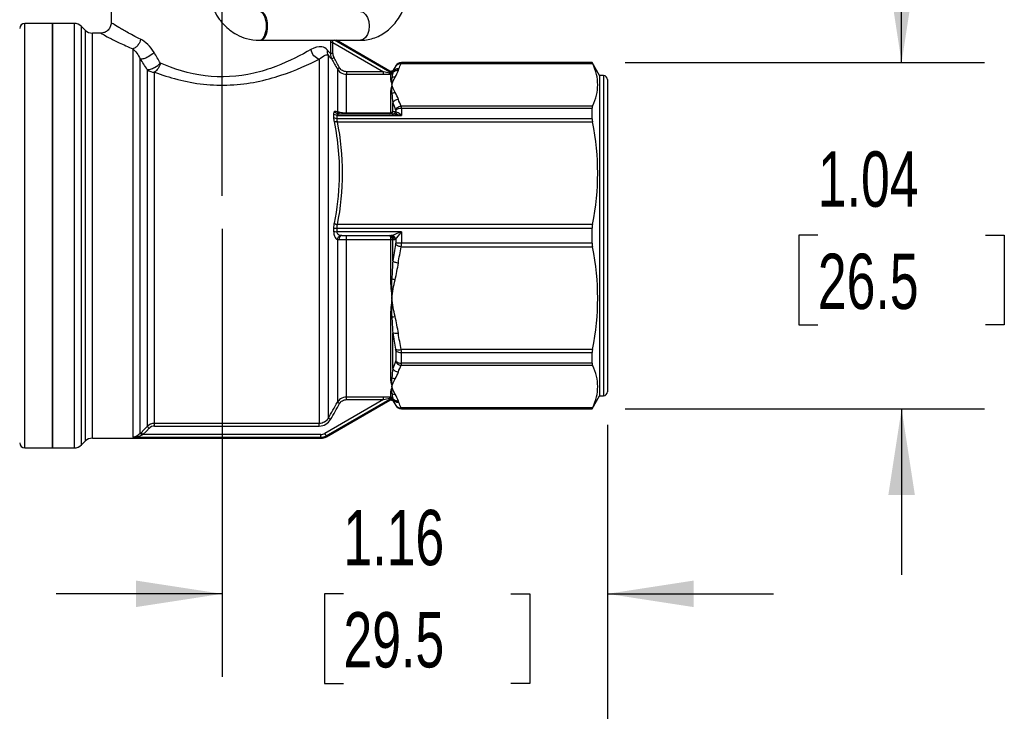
# Model space of a CAD drawing. Header units: inches. Extents: x 0.5 to 21.5, y 0.5 to 16.5.
# Tile 3 of 18: x 5.2 to 8.2, y 4.1 to 6.1. Entities that reach past the tile are written whole.
import ezdxf

# ---------------------------------------------------------------- set-up
doc = ezdxf.new("R2010")
doc.units = ezdxf.units.IN
doc.header["$LTSCALE"] = 2
doc.header["$MEASUREMENT"] = 0
doc.linetypes.add('SLD-Center', pattern=[0.75, 0.6, -0.05, 0.05, -0.05])
doc.linetypes.add('SLD-Solid', pattern=[0])
doc.layers.add('CENTER', color=40, linetype='SLD-Center')
doc.layers.add('DIMENSIONS', color=140, linetype='SLD-Solid', lineweight=25)
doc.styles.add('SLDTEXTSTYLE0', font='TXT', dxfattribs={"width": 0.7})
doc.dimstyles.new('SLDDIMSTYLE0', dxfattribs={"dimtxt": 0.169922, "dimasz": 0.26, "dimexe": 0, "dimexo": 0.0625, "dimgap": 0.04248, "dimtad": 0, "dimtih": 1, "dimtoh": 1, "dimrnd": 1e-09, "dimzin": 12, "dimdsep": 46, "dimtxsty": 'SLDTEXTSTYLE0', "dimsah": 1, "dimcen": 0.09, "dimadec": 0, "dimazin": 3, "dimtfac": 1, "dimtmove": 0, "dimatfit": 0, "dimfxl": 0, "dimfrac": 2, "dimtolj": 1, "dimtzin": 12, "dimarcsym": 0})
doc.dimstyles.new('SLDDIMSTYLE1', dxfattribs={"dimtxt": 0.169922, "dimasz": 0.26, "dimexe": 0, "dimexo": 0.0625, "dimgap": 0.04248, "dimtad": 0, "dimtih": 1, "dimtoh": 1, "dimrnd": 1e-09, "dimzin": 12, "dimdsep": 46, "dimtxsty": 'SLDTEXTSTYLE0', "dimsah": 1, "dimcen": 0.09, "dimadec": 0, "dimazin": 3, "dimtfac": 1, "dimtofl": 0, "dimtmove": 0, "dimatfit": 3, "dimfxl": 0, "dimfrac": 2, "dimtolj": 1, "dimtzin": 12, "dimarcsym": 0})

# ---------------------------------------------------------------- blocks, each defined once
blk = doc.blocks.new('_D')
at = {"layer": 'DIMENSIONS'}
for p, q in [((7.9007, 6.0187), (7.9007, 6.5187)), ((7.0678, 6.0187), (8.1507, 6.0187)), ((7.6483, 5.4981), (7.5912, 5.4981)), ((7.5912, 5.4981), (7.5912, 5.228)), ((8.1532, 5.4981), (8.2103, 5.4981)), ((8.2103, 5.4981), (8.2103, 5.228)), ((7.5912, 5.228), (7.6483, 5.228)), ((8.2103, 5.228), (8.1532, 5.228)), ((7.0678, 4.9754), (8.1507, 4.9754)), ((7.9007, 4.9754), (7.9007, 4.4754))]:
    blk.add_line(p, q, dxfattribs=at)
for points in [[(7.9007, 6.0187), (7.9407, 6.2787), (7.8607, 6.2787)], [(7.9007, 4.9754), (7.8607, 4.7154), (7.9407, 4.7154)]]:
    blk.add_solid(points, dxfattribs=at)
at = {"layer": 'DIMENSIONS', "char_height": 0.16667, "attachment_point": 1, "style": 'SLDTEXTSTYLE0'}
for s, insert in [('1.04', (7.6483, 5.7509)), ('26.5', (7.6483, 5.4428))]:
    blk.add_mtext(s, dxfattribs=dict(at, insert=insert))
blk = doc.blocks.new('_D_1')
at = {"layer": 'DIMENSIONS'}
for p, q in [((5.8527, 5.5173), (5.8527, 4.1678)), ((7.0141, 4.9266), (7.0141, 4.1678)), ((5.8527, 4.4178), (5.3527, 4.4178)), ((6.2184, 4.4178), (6.1613, 4.4178)), ((6.1613, 4.4178), (6.1613, 4.1477)), ((6.7233, 4.4178), (6.7804, 4.4178)), ((6.7804, 4.4178), (6.7804, 4.1477)), ((7.0141, 4.4178), (7.5141, 4.4178)), ((6.1613, 4.1477), (6.2184, 4.1477)), ((6.7804, 4.1477), (6.7233, 4.1477))]:
    blk.add_line(p, q, dxfattribs=at)
for points in [[(5.8527, 4.4178), (5.5927, 4.4578), (5.5927, 4.3778)], [(7.0141, 4.4178), (7.2741, 4.3778), (7.2741, 4.4578)]]:
    blk.add_solid(points, dxfattribs=at)
at = {"layer": 'DIMENSIONS', "char_height": 0.16667, "attachment_point": 1, "style": 'SLDTEXTSTYLE0'}
for s, insert in [('1.16', (6.2184, 4.6707)), ('29.5', (6.2184, 4.3626))]:
    blk.add_mtext(s, dxfattribs=dict(at, insert=insert))
blk = doc.blocks.new('_D_2')
at = {"layer": 'DIMENSIONS'}
for p, q in [((4.6913, 4.9266), (4.6913, 3.1264)), ((7.0141, 4.9266), (7.0141, 3.1264)), ((4.6913, 3.3764), (5.3515, 3.3764)), ((5.5818, 3.3764), (5.5248, 3.3764)), ((5.5248, 3.3764), (5.5248, 3.1063)), ((6.0868, 3.3764), (6.1438, 3.3764)), ((6.1438, 3.3764), (6.1438, 3.1063)), ((7.0141, 3.3764), (6.317, 3.3764)), ((5.5248, 3.1063), (5.5818, 3.1063)), ((6.1438, 3.1063), (6.0868, 3.1063))]:
    blk.add_line(p, q, dxfattribs=at)
for points in [[(4.6913, 3.3764), (4.9513, 3.3364), (4.9513, 3.4164)], [(7.0141, 3.3764), (6.7541, 3.4164), (6.7541, 3.3364)]]:
    blk.add_solid(points, dxfattribs=at)
at = {"layer": 'DIMENSIONS', "char_height": 0.16667, "attachment_point": 1, "style": 'SLDTEXTSTYLE0'}
for s, insert in [('2.32', (5.5818, 3.6293)), ('59.0', (5.5818, 3.3212))]:
    blk.add_mtext(s, dxfattribs=dict(at, insert=insert))
blk = doc.blocks.new('_D_3')
at = {"layer": 'DIMENSIONS'}
for p, q in [((5.4629, 7.3238), (3.4538, 7.3238)), ((3.7038, 7.3238), (3.7038, 6.4797)), ((3.4513, 6.1716), (3.3942, 6.1716)), ((3.3942, 6.1716), (3.3942, 5.9015)), ((3.9562, 6.1716), (4.0133, 6.1716)), ((4.0133, 6.1716), (4.0133, 5.9015)), ((3.3942, 5.9015), (3.4513, 5.9015)), ((4.0133, 5.9015), (3.9562, 5.9015)), ((3.7038, 4.8573), (3.7038, 5.8635)), ((4.6313, 4.8573), (3.4538, 4.8573)), ((5.1582, 4.8573), (4.7513, 4.8573))]:
    blk.add_line(p, q, dxfattribs=at)
for points in [[(3.7038, 7.3238), (3.6638, 7.0638), (3.7438, 7.0638)], [(3.7038, 4.8573), (3.7438, 5.1173), (3.6638, 5.1173)]]:
    blk.add_solid(points, dxfattribs=at)
at = {"layer": 'DIMENSIONS', "char_height": 0.16667, "attachment_point": 1, "style": 'SLDTEXTSTYLE0'}
for s, insert in [('2.47', (3.4513, 6.4244)), ('62.7', (3.4513, 6.1163))]:
    blk.add_mtext(s, dxfattribs=dict(at, insert=insert))

msp = doc.modelspace()

# ---------------------------------------------------------------- linework, layer by layer
for p, q in [((5.518, 6.5443), (5.518, 6.1388)), ((5.3409, 6.1368), (5.2582, 6.1368)), ((5.2582, 4.8573), (5.2582, 6.1368)), ((5.4066, 6.1368), (5.3409, 6.1368)), ((5.3409, 6.1368), (5.3409, 4.8573)), ((5.3409, 6.0881), (5.3409, 6.1368)), ((5.4066, 6.1368), (5.4066, 4.8573)), ((5.4399, 6.1165), (5.4288, 6.1276)), ((5.4288, 4.8665), (5.4288, 6.1276)), ((5.4399, 6.1165), (5.4399, 4.8776)), ((5.3409, 4.8573), (5.3409, 6.0881)), ((5.4866, 6.1073), (5.4622, 6.1073)), ((5.4622, 4.8868), (5.4622, 6.1073)), ((5.9648, 6.0857), (5.9677, 6.0857)), ((5.9677, 6.0857), (6.2693, 6.0857)), ((6.3578, 5.9894), (6.191, 6.0857)), ((6.3577, 5.9931), (6.1973, 6.0857)), ((5.5837, 6.0597), (5.5837, 4.89)), ((6.1788, 6.0792), (6.1788, 6.0455)), ((6.1865, 6.0455), (6.1865, 6.0792)), ((6.1865, 6.0792), (6.3392, 5.9911)), ((5.606, 4.9009), (5.606, 6.0294)), ((6.1455, 6.0286), (6.1455, 4.9312)), ((6.1728, 4.9472), (6.1728, 6.0407)), ((5.6269, 5.9976), (5.6269, 4.922)), ((6.2001, 5.9992), (6.2001, 5.8707)), ((6.3759, 6.0089), (6.3682, 5.9956)), ((6.3759, 6.0089), (6.3759, 6.0084)), ((6.3925, 6.0158), (6.9688, 6.0158)), ((6.9678, 6.0187), (6.3929, 6.0187)), ((6.3929, 6.0182), (6.3929, 6.0187)), ((6.9678, 6.0182), (6.3929, 6.0182)), ((6.9905, 5.9793), (6.9678, 6.0187)), ((6.9678, 6.0182), (6.9678, 6.0187)), ((5.6492, 4.9312), (5.6492, 5.9897)), ((6.3392, 5.9911), (6.2274, 5.9911)), ((6.2274, 5.8662), (6.2274, 5.9834)), ((6.2274, 5.9834), (6.3392, 5.9834)), ((6.36, 5.984), (6.36, 5.9718)), ((6.3668, 5.9872), (6.3668, 5.9879)), ((7.0023, 5.9793), (6.9905, 5.9793)), ((6.9905, 5.9793), (6.9905, 5.0148)), ((7.0023, 5.9793), (7.0023, 5.0148)), ((7.0141, 5.9675), (7.0141, 5.0266)), ((6.36, 5.9244), (6.36, 5.8676)), ((6.3668, 5.8706), (6.3668, 5.8975)), ((6.9688, 5.8876), (6.3925, 5.8876)), ((6.3929, 5.8817), (6.3929, 5.8596)), ((6.3929, 5.8817), (6.9678, 5.8817)), ((6.9678, 5.8494), (6.9678, 5.8817)), ((6.1887, 5.8637), (6.1887, 5.8534)), ((6.1989, 5.8494), (6.1989, 5.8596)), ((6.1989, 5.8596), (6.3929, 5.8596)), ((6.9678, 5.8494), (6.1989, 5.8494)), ((6.3732, 5.8632), (6.2029, 5.8632)), ((6.3595, 5.8662), (6.2274, 5.8662)), ((6.3759, 5.8745), (6.3759, 5.8707)), ((6.2003, 5.8402), (6.9688, 5.8402)), ((6.1887, 5.5202), (6.1887, 5.5093)), ((6.9688, 5.5306), (6.2003, 5.5306)), ((6.1989, 5.5091), (6.1989, 5.5199)), ((6.1989, 5.5199), (6.9678, 5.5199)), ((6.3929, 5.5091), (6.1989, 5.5091)), ((6.2133, 5.4971), (6.3611, 5.4971)), ((6.3929, 5.5091), (6.3929, 5.4742)), ((6.9678, 5.4742), (6.9678, 5.5199)), ((6.2001, 5.4857), (6.2001, 4.9949)), ((6.2274, 5.0108), (6.2274, 5.4855)), ((6.2274, 5.4855), (6.36, 5.4855)), ((6.36, 5.4855), (6.36, 5.3674)), ((6.3668, 5.4854), (6.3668, 5.4855)), ((6.3668, 5.4209), (6.3668, 5.4854)), ((6.3668, 5.4854), (6.3713, 5.4854)), ((6.3759, 5.4867), (6.3759, 5.4746)), ((6.3925, 5.4635), (6.9688, 5.4635)), ((6.9678, 5.4742), (6.3929, 5.4742)), ((6.36, 5.2531), (6.36, 5.0697)), ((6.3668, 5.0966), (6.3668, 5.2043)), ((6.3759, 5.1514), (6.3759, 5.1196)), ((6.9688, 5.1539), (6.3925, 5.1539)), ((6.3929, 5.1447), (6.9678, 5.1447)), ((6.3929, 5.1124), (6.3929, 5.1447)), ((6.9678, 5.1124), (6.9678, 5.1447)), ((6.3925, 5.1065), (6.9688, 5.1065)), ((6.9678, 5.1124), (6.3929, 5.1124)), ((6.36, 5.0223), (6.36, 5.0101)), ((6.3392, 5.003), (6.1623, 4.9009)), ((6.1662, 4.8942), (6.3578, 5.0047)), ((6.1671, 4.891), (6.3577, 5.001)), ((6.3392, 5.0108), (6.2274, 5.0108)), ((6.2274, 5.003), (6.3392, 5.003)), ((6.3668, 5.0062), (6.3668, 5.0069)), ((6.3682, 4.9985), (6.3759, 4.9852)), ((6.3684, 4.9981), (6.3685, 5.0018)), ((6.9678, 4.9754), (6.9905, 5.0148)), ((6.9905, 5.0148), (7.0023, 5.0148)), ((6.3759, 4.9857), (6.3759, 4.9852)), ((6.9688, 4.9783), (6.3925, 4.9783)), ((6.3929, 4.9759), (6.9678, 4.9759)), ((6.3929, 4.9754), (6.3929, 4.9759)), ((6.3929, 4.9754), (6.9678, 4.9754)), ((6.9678, 4.9754), (6.9678, 4.9759)), ((6.1455, 4.9312), (5.6492, 4.9312)), ((6.1505, 4.8978), (5.614, 4.8978)), ((5.6492, 4.9234), (6.1455, 4.9234)), ((5.4288, 4.8665), (5.4399, 4.8776)), ((5.4622, 4.8868), (6.1514, 4.8868)), ((5.5837, 4.89), (6.1505, 4.89)), ((5.2582, 4.8573), (5.3409, 4.8573)), ((5.3409, 4.8573), (5.4066, 4.8573))]:
    msp.add_line(p, q)
at = {"flags": 128}
for points in [[(6.2693, 6.1723), (6.2775, 6.1702), (6.2849, 6.164), (6.2908, 6.1544), (6.2946, 6.1424), (6.2959, 6.129)], [(6.2959, 6.129), (6.2946, 6.1156), (6.2908, 6.1035), (6.2849, 6.0939), (6.2775, 6.0878), (6.2693, 6.0857), (6.2693, 6.0857)], [(5.6269, 4.922), (5.6166, 4.9115), (5.6084, 4.9033)], [(5.614, 4.8978), (5.6244, 4.9082), (5.6325, 4.9165)]]:
    msp.add_lwpolyline(points, dxfattribs=at)
for centre, radius, start, end in [((5.2582, 6.1211), 0.0157, 90, 180), ((5.4066, 6.1053), 0.0315, 45, 90), ((5.4622, 6.1388), 0.0315, 225, 270), ((5.6489, 6.0238), 0.0342, 230.0796, 270.5828), ((6.3929, 5.999), 0.0197, 90, 150), ((6.36, 5.9919), 0.00789, 269.8871, 329.5897), ((7.0023, 5.9675), 0.0118, 0, 90), ((6.0462, -4.6402), 10.512, 89.16119, 89.20133), ((6.5186, -4.028), 9.8997, 90.82596, 90.87858), ((7.0023, 5.0266), 0.0118, 270, 360), ((-54.7201, 39.7767), 70.1502, 330.231332, 330.276233), ((-53.4075, 39.0214), 68.6436, 330.234582, 330.280475), ((6.36, 5.0022), 0.00789, 30.4103, 90.1129), ((6.3929, 4.9951), 0.0197, 210, 270), ((5.853, 4.6607), 0.3445, 135.227, 135.801), ((5.2582, 4.873), 0.0157, 180, 270), ((5.4622, 4.8553), 0.0315, 90, 135), ((5.4066, 4.8888), 0.0315, 270, 315)]:
    msp.add_arc(centre, radius, start, end)
for centre, major_axis, ratio, start_param, end_param in [((5.9648, 6.129), (0, 0.0433), 0.501093, 3.141593, 6.283185), ((5.9677, 6.129), (0, 0.0433), 0.508666, 3.141593, 6.283185), ((6.4626, 4.492), (-1.0509, 1.7939), 0.034294, 5.688017, 5.721433), ((6.204, 6.0428), (-0.007, 0.0198), 0.810681, 1.160595, 1.79201), ((6.3732, 6.0036), (0.00268, 0.00481), 0.028956, 5.676911, 6.231392), ((10.4078, 6.4996), (4.0477, 0.5711), 0.164227, 3.051322, 3.056248), ((6.3628, 5.982), (0.0057, 0.0104), 0.069487, 5.351254, 5.7438), ((6.3628, 5.9819), (0.0057, 0.0105), 0.06619, 5.880603, 6.169268), ((6.3732, 5.8718), (0.00148, 0.00566), 0.394503, 5.299048, 5.85353), ((6.35, 5.8718), (0.00968, -0.00531), 0.439348, 6.208392, 6.519818), ((6.3719, 5.5009), (0.0012, 0.0155), 0.708674, 3.196198, 3.615854), ((6.3732, 5.4736), (0.00043, 0.00752), 0.351708, 4.319672, 4.874153), ((6.3732, 5.1555), (-0.00177, 0.00687), 0.293144, 3.990806, 4.545288), ((6.3732, 5.1223), (-0.00148, 0.00566), 0.394503, 3.571248, 4.12573), ((10.4077, 4.4945), (4.0476, -0.5711), 0.164229, 3.226938, 3.231865), ((6.3628, 5.0122), (-0.0057, 0.0105), 0.066175, 3.255466, 3.543874), ((6.3732, 4.9905), (-0.00268, 0.00481), 0.028956, 3.193386, 3.747867), ((5.6161, 4.8978), (0.016, 0.008), 0.051249, 1.675546, 1.829765), ((5.6462, 4.9069), (0.0181, 0.0078), 0.805537, 1.077599, 2.032965), ((6.1525, 4.9138), (0.0187, 0.005), 0.811679, 4.393689, 5.031089)]:
    msp.add_ellipse(centre, major_axis=major_axis, ratio=ratio, start_param=start_param, end_param=end_param)
for points, knots in [([(6.2693, 6.0857), (6.2738, 6.0858), (6.2852, 6.0862), (6.3034, 6.0898), (6.3231, 6.0971), (6.3417, 6.1076), (6.3588, 6.121), (6.3742, 6.1373), (6.3875, 6.156), (6.3985, 6.1768), (6.407, 6.1994), (6.4126, 6.2232), (6.415, 6.2433), (6.4152, 6.2552), (6.4152, 6.2589)], [0, 0, 0, 0, 0.056897, 0.144315, 0.231711, 0.319558, 0.408246, 0.497975, 0.58874, 0.68038, 0.772668, 0.865391, 0.958402, 1, 1, 1, 1]), ([(5.8163, 6.2089), (5.8201, 6.1972), (5.8269, 6.1761), (5.8425, 6.1509), (5.8586, 6.1316), (5.8762, 6.1158), (5.8985, 6.1013), (5.9282, 6.0886), (5.9517, 6.0867), (5.9648, 6.0857)], [0, 0, 0, 0, 0.170598, 0.307473, 0.417126, 0.529146, 0.648499, 0.804854, 1, 1, 1, 1]), ([(5.5181, 6.1388), (5.5176, 6.1346), (5.5166, 6.1264), (5.5094, 6.116), (5.499, 6.1087), (5.4907, 6.1078), (5.4866, 6.1073)], [0, 0, 0, 0, 0.249935, 0.499928, 0.749693, 1, 1, 1, 1]), ([(5.6069, 6.0887), (5.5992, 6.0927), (5.5844, 6.1001), (5.5665, 6.1099), (5.5524, 6.118), (5.5363, 6.1276), (5.525, 6.1344), (5.5189, 6.1382), (5.5183, 6.1386), (5.5181, 6.1388)], [0, 0, 0, 0, 0.145294, 0.277267, 0.395991, 0.501733, 0.75593, 0.879582, 1, 1, 1, 1]), ([(5.4866, 6.1073), (5.4869, 6.1071), (5.4876, 6.1068), (5.4942, 6.1031), (5.5104, 6.0945), (5.541, 6.0789), (5.5694, 6.0661), (5.5837, 6.0597)], [0, 0, 0, 0, 0.123314, 0.247121, 0.496897, 0.745214, 1, 1, 1, 1]), ([(5.6069, 6.0887), (5.6057, 6.0831), (5.6017, 6.0738), (5.5927, 6.064), (5.5867, 6.0607), (5.5837, 6.0597)], [0, 0, 0, 0, 0.428571, 0.714286, 1, 1, 1, 1]), ([(6.1791, 6.0857), (6.1791, 6.0855), (6.1788, 6.0836), (6.1788, 6.0813), (6.1788, 6.0792)], [0, 0, 0, 0, 0.080695, 1, 1, 1, 1]), ([(6.1865, 6.0792), (6.1861, 6.0806), (6.1853, 6.0828), (6.185, 6.0849), (6.1849, 6.0857)], [0, 0, 0, 0, 0.603861, 1, 1, 1, 1]), ([(6.1203, 6.0579), (6.0919, 6.0417), (6.0379, 6.0135), (5.9266, 5.9773), (5.7986, 5.9693), (5.7059, 6.0001), (5.6667, 6.0169)], [0, 0, 0, 0, 0.413719, 0.620579, 1.034299, 1.448018, 1.448018, 1.448018, 1.448018]), ([(6.1702, 6.0561), (6.1656, 6.0619), (6.1518, 6.069), (6.1322, 6.0647), (6.1203, 6.0579)], [-0.3031719, -0.3031719, -0.3031719, -0.3031719, -0.1732411, 0, 0, 0, 0]), ([(6.1865, 6.0792), (6.1847, 6.0792), (6.183, 6.0792), (6.1802, 6.0792), (6.1792, 6.0792), (6.1788, 6.0792)], [0, 0, 0, 0, 0.5, 0.5, 1, 1, 1, 1]), ([(5.6476, 6.0491), (5.6428, 6.0441), (5.6317, 6.0359), (5.6157, 6.0293), (5.6086, 6.0288), (5.606, 6.0294)], [0, 0, 0, 0, 0.428571, 0.714286, 1, 1, 1, 1]), ([(5.6492, 5.9897), (5.6921, 5.9738), (5.7935, 5.9446), (5.9336, 5.9522), (6.0553, 5.9865), (6.1144, 6.0132), (6.1455, 6.0286)], [0, 0, 0, 0, 0.413719, 0.827439, 1.034299, 1.448018, 1.448018, 1.448018, 1.448018]), ([(6.1455, 6.0286), (6.152, 6.035), (6.1628, 6.042), (6.1703, 6.0423), (6.1728, 6.0407)], [-0.3031719, -0.3031719, -0.3031719, -0.3031719, -0.1299308, 0, 0, 0, 0]), ([(6.1865, 6.0455), (6.1845, 6.0455), (6.181, 6.0455), (6.1792, 6.0455), (6.1788, 6.0455)], [0, 0, 0, 0, 0.571429, 1, 1, 1, 1]), ([(6.1899, 6.0329), (6.1884, 6.0321), (6.185, 6.0301), (6.1832, 6.0291), (6.1831, 6.029)], [0, 0, 0, 0, 0.428571, 1, 1, 1, 1]), ([(5.6269, 5.9976), (5.6294, 5.9973), (5.636, 5.9982), (5.651, 6.0046), (5.6618, 6.0123), (5.6667, 6.0169)], [0, 0, 0, 0, 0.285714, 0.571429, 1, 1, 1, 1]), ([(6.2069, 6.0031), (6.205, 6.002), (6.2016, 6), (6.2002, 5.9993), (6.2001, 5.9992)], [0, 0, 0, 0, 0.571429, 1, 1, 1, 1]), ([(6.2001, 5.9992), (6.2024, 5.9951), (6.21, 5.9868), (6.2211, 5.9834), (6.2274, 5.9834)], [0, 0, 0, 0, 0.02687977, 0.06271947, 0.06271947, 0.06271947, 0.06271947]), ([(6.2274, 5.9911), (6.2232, 5.9911), (6.2191, 5.9923), (6.2119, 5.9964), (6.2089, 5.9995), (6.2069, 6.0031)], [0, 0, 0, 0, 0.5, 0.5, 1, 1, 1, 1]), ([(6.3684, 5.996), (6.3678, 5.9952), (6.3666, 5.9935), (6.3637, 5.9922), (6.3605, 5.9919), (6.3586, 5.9927), (6.3577, 5.9931)], [0, 0, 0, 0, 0.25016, 0.499998, 0.749839, 1, 1, 1, 1]), ([(6.3668, 5.9872), (6.3682, 5.9896), (6.373, 5.9943), (6.3799, 5.9959), (6.3838, 5.9957)], [0, 0, 0, 0, 0.428571, 1, 1, 1, 1]), ([(6.3851, 5.9992), (6.3812, 5.9994), (6.3742, 5.9978), (6.3695, 5.9931), (6.3681, 5.9908), (6.3681, 5.9908), (6.3681, 5.9908), (6.3681, 5.9908)], [0, 0, 0, 0, 0.571429, 1, 1, 1, 1.000417, 1.000417, 1.000417, 1.000417]), ([(6.3854, 5.9999), (6.3814, 6.0001), (6.3745, 5.9985), (6.3698, 5.9938), (6.3683, 5.9914), (6.3683, 5.9914), (6.3683, 5.9914), (6.3683, 5.9914)], [0, 0, 0, 0, 0.571429, 1, 1, 1, 1.000367, 1.000367, 1.000367, 1.000367]), ([(6.3755, 6.0075), (6.3773, 6.0106), (6.3826, 6.015), (6.3895, 6.0161), (6.3925, 6.0158)], [0, 0, 0, 0, 0.571429, 1, 1, 1, 1]), ([(6.3759, 6.0084), (6.3776, 6.0114), (6.3801, 6.0139), (6.386, 6.0173), (6.3895, 6.0182), (6.3929, 6.0182)], [0, 0, 0, 0, 0.5, 0.5, 1, 1, 1, 1]), ([(6.9688, 5.8876), (6.9798, 5.9102), (6.9848, 5.9309), (6.9848, 5.9725), (6.9798, 5.9933), (6.9688, 6.0158)], [0, 0, 0, 0, 0.5, 0.5, 1, 1, 1, 1]), ([(6.2274, 5.9911), (6.2274, 5.9893), (6.2274, 5.9874), (6.2274, 5.9846), (6.2274, 5.9836), (6.2274, 5.9834)], [0, 0, 0, 0, 0.5, 0.5, 1, 1, 1, 1]), ([(6.3392, 5.9834), (6.3392, 5.9836), (6.3392, 5.9846), (6.3392, 5.9874), (6.3392, 5.9893), (6.3392, 5.9911)], [0, 0, 0, 0, 0.5, 0.5, 1, 1, 1, 1]), ([(6.3668, 5.9879), (6.3665, 5.9876), (6.366, 5.9869), (6.3649, 5.9863), (6.3638, 5.986), (6.3622, 5.9857), (6.3599, 5.9859), (6.3581, 5.9867), (6.3572, 5.9871)], [0, 0, 0, 0, 0.153879, 0.288696, 0.404205, 0.501114, 0.762206, 1, 1, 1, 1]), ([(6.3572, 5.9871), (6.3574, 5.9867), (6.3578, 5.9859), (6.3584, 5.985), (6.3592, 5.9843), (6.3597, 5.9841), (6.36, 5.984)], [0, 0, 0, 0, 0.228887, 0.500006, 0.722235, 1, 1, 1, 1]), ([(6.36, 5.9718), (6.36, 5.9664), (6.3618, 5.9597), (6.3645, 5.9519), (6.3645, 5.9518), (6.3645, 5.9517)], [-0.1589448, -0.1589448, -0.1589448, -0.1589448, 0, 0, 0.0014813, 0.0014813, 0.0014813, 0.0014813]), ([(6.3639, 5.9728), (6.3627, 5.9667), (6.3633, 5.9596), (6.3645, 5.9518), (6.3645, 5.9518), (6.3645, 5.9517)], [-0.0009846, -0.0009846, -0.0009846, -0.0009846, 0.1520276, 0.1520276, 0.1530122, 0.1530122, 0.1530122, 0.1530122]), ([(6.3645, 5.9517), (6.3645, 5.9517), (6.3645, 5.9516), (6.3618, 5.9437), (6.36, 5.9346), (6.36, 5.9244)], [-0.6516393, -0.6516393, -0.6516393, -0.6516393, -0.6501581, -0.6501581, -0.4912133, -0.4912133, -0.4912133, -0.4912133]), ([(6.3645, 5.9517), (6.3645, 5.9517), (6.3645, 5.9516), (6.3633, 5.9438), (6.3627, 5.9351), (6.3639, 5.9254)], [0, 0, 0, 0, 0.0009841, 0.0009841, 0.1539968, 0.1539968, 0.1539968, 0.1539968]), ([(6.3838, 5.9077), (6.3799, 5.9075), (6.373, 5.9052), (6.3682, 5.9), (6.3668, 5.8975)], [0, 0, 0, 0, 0.571429, 1, 1, 1, 1]), ([(6.3755, 5.8767), (6.3769, 5.8793), (6.3816, 5.8847), (6.3885, 5.8873), (6.3925, 5.8876)], [0, 0, 0, 0, 0.428571, 1, 1, 1, 1]), ([(6.3759, 5.8745), (6.3778, 5.877), (6.3831, 5.8806), (6.39, 5.8817), (6.3929, 5.8817)], [0, 0, 0, 0, 0.571429, 1, 1, 1, 1]), ([(6.1989, 5.8494), (6.1966, 5.8494), (6.1925, 5.8503), (6.1896, 5.8524), (6.1887, 5.8534)], [0, 0, 0, 0, 0.571429, 1, 1, 1, 1]), ([(6.2029, 5.8632), (6.2004, 5.8632), (6.1961, 5.8649), (6.1934, 5.8689), (6.1927, 5.8708)], [0, 0, 0, 0, 0.571429, 1, 1, 1, 1]), ([(6.2103, 5.8632), (6.2084, 5.8632), (6.2041, 5.8644), (6.201, 5.8682), (6.2001, 5.8707)], [0, 0, 0, 0, 0.428571, 1, 1, 1, 1]), ([(6.2274, 5.8662), (6.2219, 5.8662), (6.2097, 5.8672), (6.2027, 5.8694), (6.2001, 5.8707)], [0, 0, 0, 0, 0.02588824, 0.0604059, 0.0604059, 0.0604059, 0.0604059]), ([(6.2274, 5.8632), (6.2274, 5.8632), (6.2274, 5.8638), (6.2274, 5.8653), (6.2274, 5.8662)], [0, 0, 0, 0, 0.571429, 1, 1, 1, 1]), ([(6.3668, 5.8706), (6.3662, 5.8698), (6.3643, 5.8682), (6.3615, 5.8676), (6.36, 5.8676)], [0, 0, 0, 0, 0.428571, 1, 1, 1, 1]), ([(6.3656, 5.8632), (6.3675, 5.8632), (6.3719, 5.8644), (6.375, 5.8682), (6.3759, 5.8707)], [0, 0, 0, 0, 0.428571, 1, 1, 1, 1]), ([(6.3732, 5.8632), (6.3744, 5.8632), (6.3774, 5.864), (6.3797, 5.8666), (6.3806, 5.8684)], [0, 0, 0, 0, 0.428571, 1, 1, 1, 1]), ([(6.3732, 5.8632), (6.379, 5.8632), (6.3858, 5.8618), (6.3926, 5.8597), (6.3927, 5.8597), (6.3929, 5.8596)], [-0.00176764, -0.00176764, -0.00176764, -0.00176764, 0.06574951, 0.06574951, 0.06751714, 0.06751714, 0.06751714, 0.06751714]), ([(6.3929, 5.8596), (6.3928, 5.8597), (6.3927, 5.8598), (6.3884, 5.864), (6.3842, 5.8672), (6.3806, 5.8684)], [-0.00176764, -0.00176764, -0.00176764, -0.00176764, 0, 0, 0.06751714, 0.06751714, 0.06751714, 0.06751714]), ([(6.1901, 5.8408), (6.2016, 5.783), (6.2114, 5.6802), (6.1987, 5.5779), (6.1901, 5.5347)], [0, 0, 0, 0, 0.488876, 0.855533, 0.855533, 0.855533, 0.855533]), ([(6.2003, 5.8402), (6.1985, 5.8399), (6.1944, 5.8396), (6.1912, 5.8402), (6.1901, 5.8408)], [0, 0, 0, 0, 0.428571, 1, 1, 1, 1]), ([(6.2003, 5.5306), (6.2104, 5.5816), (6.216, 5.6335), (6.2159, 5.7373), (6.2104, 5.7892), (6.2003, 5.8402)], [0, 0, 0, 0, 0.5, 0.5, 1, 1, 1, 1]), ([(6.9688, 5.5306), (6.9798, 5.5851), (6.9848, 5.6352), (6.9848, 5.7356), (6.9798, 5.7857), (6.9688, 5.8402)], [0, 0, 0, 0, 0.5, 0.5, 1, 1, 1, 1]), ([(6.1887, 5.5202), (6.1896, 5.5201), (6.1925, 5.52), (6.1966, 5.5199), (6.1989, 5.5199)], [0, 0, 0, 0, 0.428571, 1, 1, 1, 1]), ([(6.1901, 5.5347), (6.1912, 5.5337), (6.1944, 5.532), (6.1985, 5.5309), (6.2003, 5.5306)], [0, 0, 0, 0, 0.571429, 1, 1, 1, 1]), ([(6.1887, 5.5093), (6.1887, 5.5042), (6.191, 5.4924), (6.1967, 5.4867), (6.2001, 5.4857)], [0, 0, 0, 0, 0.03895791, 0.0909018, 0.0909018, 0.0909018, 0.0909018]), ([(6.2103, 5.4972), (6.2069, 5.4977), (6.2013, 5.5006), (6.1989, 5.5066), (6.1989, 5.5091)], [0, 0, 0, 0, 0.05194388, 0.0909018, 0.0909018, 0.0909018, 0.0909018]), ([(6.3668, 5.4855), (6.3667, 5.4893), (6.364, 5.4954), (6.3596, 5.4971), (6.3577, 5.4971)], [-0.01663529, -0.01663529, -0.01663529, -0.01663529, -0.00712941, 0, 0, 0, 0]), ([(6.3577, 5.4971), (6.3581, 5.4971), (6.3593, 5.4954), (6.3599, 5.4893), (6.36, 5.4855)], [-0.01663529, -0.01663529, -0.01663529, -0.01663529, -0.00950588, 0, 0, 0, 0]), ([(6.36, 5.4855), (6.3611, 5.4855), (6.3639, 5.4855), (6.366, 5.4854), (6.3668, 5.4854)], [0, 0, 0, 0, 0.428571, 1, 1, 1, 1]), ([(6.3925, 5.4635), (6.3885, 5.4642), (6.3816, 5.4663), (6.3769, 5.4693), (6.3755, 5.4706)], [0, 0, 0, 0, 0.571429, 1, 1, 1, 1]), ([(6.3929, 5.4742), (6.39, 5.4742), (6.3831, 5.4743), (6.3778, 5.4745), (6.3759, 5.4746)], [0, 0, 0, 0, 0.428571, 1, 1, 1, 1]), ([(6.9688, 5.1539), (6.9798, 5.2084), (6.9848, 5.2585), (6.9848, 5.3589), (6.9798, 5.409), (6.9688, 5.4635)], [0, 0, 0, 0, 0.5, 0.5, 1, 1, 1, 1]), ([(6.3668, 5.4209), (6.3682, 5.4198), (6.373, 5.4171), (6.3799, 5.4154), (6.3838, 5.4149)], [0, 0, 0, 0, 0.428571, 1, 1, 1, 1]), ([(6.36, 5.3674), (6.36, 5.3476), (6.3618, 5.3281), (6.3645, 5.3091), (6.3645, 5.3089), (6.3645, 5.3087)], [-0.1589448, -0.1589448, -0.1589448, -0.1589448, 0, 0, 0.0014813, 0.0014813, 0.0014813, 0.0014813]), ([(6.3639, 5.3671), (6.3627, 5.3472), (6.3633, 5.3279), (6.3645, 5.309), (6.3645, 5.3089), (6.3645, 5.3087)], [-0.0009847, -0.0009847, -0.0009847, -0.0009847, 0.1520273, 0.1520273, 0.153012, 0.153012, 0.153012, 0.153012]), ([(6.3645, 5.3087), (6.3645, 5.3086), (6.3645, 5.3084), (6.3618, 5.2894), (6.36, 5.2709), (6.36, 5.2531)], [-0.6516393, -0.6516393, -0.6516393, -0.6516393, -0.6501581, -0.6501581, -0.4912133, -0.4912133, -0.4912133, -0.4912133]), ([(6.3645, 5.3087), (6.3645, 5.3086), (6.3645, 5.3085), (6.3633, 5.2896), (6.3627, 5.271), (6.3639, 5.2525)], [0, 0, 0, 0, 0.0009835, 0.0009835, 0.1539968, 0.1539968, 0.1539968, 0.1539968]), ([(6.3838, 5.2025), (6.3799, 5.202), (6.373, 5.202), (6.3682, 5.2035), (6.3668, 5.2043)], [0, 0, 0, 0, 0.571429, 1, 1, 1, 1]), ([(6.3755, 5.1549), (6.3769, 5.1541), (6.3816, 5.1528), (6.3885, 5.1532), (6.3925, 5.1539)], [0, 0, 0, 0, 0.428571, 1, 1, 1, 1]), ([(6.3759, 5.1514), (6.3778, 5.1491), (6.3831, 5.1458), (6.39, 5.1447), (6.3929, 5.1447)], [0, 0, 0, 0, 0.571429, 1, 1, 1, 1]), ([(6.3755, 5.1174), (6.3773, 5.114), (6.3826, 5.1088), (6.3895, 5.1067), (6.3925, 5.1065)], [0, 0, 0, 0, 0.571429, 1, 1, 1, 1]), ([(6.3759, 5.1196), (6.3776, 5.1175), (6.3801, 5.1156), (6.386, 5.1131), (6.3895, 5.1124), (6.3929, 5.1124)], [0, 0, 0, 0, 0.5, 0.5, 1, 1, 1, 1]), ([(6.9688, 4.9783), (6.9798, 5.0009), (6.9848, 5.0216), (6.9848, 5.0632), (6.9798, 5.0839), (6.9688, 5.1065)], [0, 0, 0, 0, 0.5, 0.5, 1, 1, 1, 1]), ([(6.3668, 5.0966), (6.3682, 5.0941), (6.373, 5.089), (6.3799, 5.0866), (6.3838, 5.0864)], [0, 0, 0, 0, 0.428571, 1, 1, 1, 1]), ([(6.36, 5.0697), (6.36, 5.0595), (6.3618, 5.0504), (6.3645, 5.0425), (6.3645, 5.0425), (6.3645, 5.0424)], [-0.1589448, -0.1589448, -0.1589448, -0.1589448, 0, 0, 0.0014813, 0.0014813, 0.0014813, 0.0014813]), ([(6.3639, 5.0687), (6.3627, 5.059), (6.3633, 5.0503), (6.3645, 5.0425), (6.3645, 5.0424), (6.3645, 5.0424)], [-0.0009821, -0.0009821, -0.0009821, -0.0009821, 0.1520326, 0.1520326, 0.1530147, 0.1530147, 0.1530147, 0.1530147]), ([(6.3645, 5.0424), (6.3645, 5.0423), (6.3645, 5.0422), (6.3618, 5.0344), (6.36, 5.0277), (6.36, 5.0223)], [-0.6516393, -0.6516393, -0.6516393, -0.6516393, -0.6501581, -0.6501581, -0.4912133, -0.4912133, -0.4912133, -0.4912133]), ([(6.3645, 5.0424), (6.3645, 5.0423), (6.3645, 5.0423), (6.3633, 5.0345), (6.3627, 5.0275), (6.3639, 5.0213)], [0, 0, 0, 0, 0.0009848, 0.0009848, 0.1539968, 0.1539968, 0.1539968, 0.1539968]), ([(6.2274, 5.0108), (6.2211, 5.0108), (6.2101, 5.0073), (6.2024, 4.999), (6.2001, 4.9949)], [0, 0, 0, 0, 0.03583846, 0.0627173, 0.0627173, 0.0627173, 0.0627173]), ([(6.2069, 4.991), (6.2054, 4.9919), (6.202, 4.9938), (6.2002, 4.9948), (6.2001, 4.9949)], [0, 0, 0, 0, 0.428571, 1, 1, 1, 1]), ([(6.2069, 4.991), (6.2089, 4.9946), (6.2119, 4.9977), (6.2191, 5.0019), (6.2232, 5.003), (6.2274, 5.003)], [0, 0, 0, 0, 0.5, 0.5, 1, 1, 1, 1]), ([(6.2274, 5.003), (6.2274, 5.0051), (6.2274, 5.0088), (6.2274, 5.0105), (6.2274, 5.0108)], [0, 0, 0, 0, 0.571429, 1, 1, 1, 1]), ([(6.3392, 5.003), (6.3392, 5.0048), (6.3392, 5.0067), (6.3392, 5.0095), (6.3392, 5.0105), (6.3392, 5.0108)], [0, 0, 0, 0, 0.5, 0.5, 1, 1, 1, 1]), ([(6.36, 5.0101), (6.3597, 5.01), (6.3592, 5.0098), (6.3584, 5.0091), (6.3578, 5.0082), (6.3574, 5.0074), (6.3572, 5.0071)], [0, 0, 0, 0, 0.277554, 0.499994, 0.771004, 1, 1, 1, 1]), ([(6.3572, 5.0071), (6.3576, 5.0073), (6.3585, 5.0077), (6.3599, 5.0081), (6.3613, 5.0083), (6.3631, 5.0083), (6.3652, 5.0079), (6.3662, 5.0068), (6.3668, 5.0062)], [0, 0, 0, 0, 0.119545, 0.238736, 0.364351, 0.501231, 0.712882, 1, 1, 1, 1]), ([(6.3577, 5.001), (6.3586, 5.0014), (6.3605, 5.0022), (6.3637, 5.002), (6.3666, 5.0006), (6.3678, 4.9989), (6.3684, 4.9981)], [0, 0, 0, 0, 0.250161, 0.500002, 0.74984, 1, 1, 1, 1]), ([(6.3838, 4.9984), (6.3799, 4.9982), (6.373, 4.9999), (6.3682, 5.0045), (6.3668, 5.0069)], [0, 0, 0, 0, 0.571429, 1, 1, 1, 1]), ([(6.3851, 4.9949), (6.3812, 4.9947), (6.3742, 4.9964), (6.3695, 5.001), (6.3681, 5.0034), (6.3681, 5.0034), (6.3681, 5.0034), (6.3681, 5.0034)], [0, 0, 0, 0, 0.571429, 1, 1, 1, 1.00041, 1.00041, 1.00041, 1.00041]), ([(6.3854, 4.9943), (6.3814, 4.994), (6.3745, 4.9957), (6.3698, 5.0003), (6.3683, 5.0027), (6.3683, 5.0027), (6.3683, 5.0027), (6.3683, 5.0027)], [0, 0, 0, 0, 0.571429, 1, 1, 1, 1.00036, 1.00036, 1.00036, 1.00036]), ([(6.3755, 4.9866), (6.3769, 4.9843), (6.3816, 4.9796), (6.3885, 4.978), (6.3925, 4.9783)], [0, 0, 0, 0, 0.428571, 1, 1, 1, 1]), ([(6.3759, 4.9857), (6.3778, 4.9823), (6.3831, 4.9775), (6.39, 4.9759), (6.3929, 4.9759)], [0, 0, 0, 0, 0.571429, 1, 1, 1, 1]), ([(5.6492, 4.9234), (5.6492, 4.9256), (5.6492, 4.9293), (5.6492, 4.931), (5.6492, 4.9312)], [0, 0, 0, 0, 0.5714286, 1, 1, 1, 1]), ([(6.1455, 4.9234), (6.1455, 4.9253), (6.1455, 4.9272), (6.1455, 4.93), (6.1455, 4.931), (6.1455, 4.9312)], [0, 0, 0, 0, 0.5, 0.5, 1, 1, 1, 1]), ([(6.1796, 4.9433), (6.1782, 4.9441), (6.1747, 4.9461), (6.1729, 4.9471), (6.1728, 4.9472)], [0, 0, 0, 0, 0.428571, 1, 1, 1, 1]), ([(5.6084, 4.9033), (5.6086, 4.9032), (5.61, 4.9017), (5.6128, 4.899), (5.614, 4.8978)], [0, 0, 0, 0, 0.571429, 1, 1, 1, 1]), ([(5.6325, 4.9165), (5.6313, 4.9176), (5.6286, 4.9204), (5.6271, 4.9218), (5.6269, 4.922)], [0, 0, 0, 0, 0.428571, 1, 1, 1, 1]), ([(6.1505, 4.89), (6.1505, 4.8902), (6.1505, 4.8911), (6.1505, 4.8939), (6.1505, 4.8959), (6.1505, 4.8978)], [0, 0, 0, 0, 0.5, 0.5, 1, 1, 1, 1]), ([(6.1662, 4.8942), (6.1661, 4.8943), (6.1653, 4.8957), (6.1634, 4.899), (6.1623, 4.9009)], [0, 0, 0, 0, 0.428571, 1, 1, 1, 1])]:
    msp.add_open_spline(points, degree=3, knots=knots)
for points in [[(5.6476, 6.0491), (5.6364, 6.0679), (5.6213, 6.0816), (5.6069, 6.0887)], [(5.5837, 6.0597), (5.5916, 6.0529), (5.5999, 6.0425), (5.606, 6.0294)], [(6.1455, 6.0286), (6.1397, 6.0301), (6.1281, 6.0376), (6.1216, 6.0511), (6.1203, 6.0579)], [(6.1728, 6.0407), (6.1716, 6.043), (6.17, 6.048), (6.1699, 6.0534), (6.1702, 6.0561)], [(6.1788, 6.0455), (6.1764, 6.0484), (6.1735, 6.052), (6.1702, 6.0561)], [(5.6667, 6.0169), (5.6603, 6.0277), (5.6539, 6.0385), (5.6476, 6.0491)], [(6.1728, 6.0407), (6.1768, 6.036), (6.1802, 6.0321), (6.1831, 6.029)], [(6.1788, 6.0455), (6.1787, 6.0397), (6.1802, 6.034), (6.1831, 6.029)], [(6.1831, 6.029), (6.1887, 6.0191), (6.1944, 6.0091), (6.2001, 5.9992)], [(6.2069, 6.0031), (6.2012, 6.013), (6.1955, 6.023), (6.1899, 6.0329)], [(5.6667, 6.0169), (5.6652, 6.0112), (5.6602, 5.9998), (5.6529, 5.9921), (5.6492, 5.9897)], [(6.3755, 6.0075), (6.3728, 6.0022), (6.3704, 5.9968), (6.3683, 5.9914)], [(6.3685, 5.9923), (6.3685, 5.9948), (6.3684, 5.996), (6.3684, 5.996)], [(6.3739, 5.9746), (6.3778, 5.9816), (6.3813, 5.9886), (6.3838, 5.9957)], [(6.3838, 5.9957), (6.3842, 5.9969), (6.3847, 5.998), (6.3851, 5.9992)], [(6.3851, 5.9992), (6.3852, 5.9994), (6.3853, 5.9996), (6.3854, 5.9999)], [(6.3854, 5.9999), (6.3874, 6.0052), (6.3898, 6.0105), (6.3925, 6.0158)], [(6.3925, 6.0158), (6.3928, 6.0172), (6.3929, 6.0181), (6.3929, 6.0182)], [(6.9678, 6.0182), (6.9678, 6.018), (6.9681, 6.0172), (6.9688, 6.0158)], [(6.3572, 5.9871), (6.3519, 5.9881), (6.3454, 5.9896), (6.3392, 5.9911)], [(6.3392, 5.9834), (6.3463, 5.9834), (6.3537, 5.9835), (6.36, 5.984)], [(6.3578, 5.9894), (6.3579, 5.9891), (6.3577, 5.9883), (6.3572, 5.9871)], [(6.3577, 5.9931), (6.3577, 5.9931), (6.3577, 5.9919), (6.3578, 5.9894)], [(6.3578, 5.9894), (6.3596, 5.9884), (6.364, 5.9879), (6.3675, 5.9905), (6.3685, 5.9923)], [(6.36, 5.9718), (6.3613, 5.9718), (6.3627, 5.9722), (6.3639, 5.9728)], [(6.3668, 5.9872), (6.3661, 5.9832), (6.3651, 5.9784), (6.3639, 5.9728)], [(6.3739, 5.9746), (6.3704, 5.9749), (6.3669, 5.9743), (6.3639, 5.9728)], [(6.3645, 5.9517), (6.3667, 5.9594), (6.3696, 5.9671), (6.3739, 5.9746)], [(6.3683, 5.9914), (6.3682, 5.9912), (6.3682, 5.991), (6.3681, 5.9908)], [(6.3739, 5.9288), (6.3696, 5.9364), (6.3667, 5.944), (6.3645, 5.9517)], [(6.3639, 5.9254), (6.3627, 5.9248), (6.3613, 5.9244), (6.36, 5.9244)], [(6.3639, 5.9254), (6.3669, 5.9273), (6.3704, 5.9285), (6.3739, 5.9288)], [(6.3639, 5.9254), (6.3651, 5.9167), (6.3661, 5.9073), (6.3668, 5.8975)], [(6.3838, 5.9077), (6.3813, 5.9148), (6.3778, 5.9218), (6.3739, 5.9288)], [(6.3925, 5.8876), (6.3891, 5.8943), (6.3862, 5.901), (6.3838, 5.9077)], [(6.3668, 5.8975), (6.3692, 5.8906), (6.3721, 5.8836), (6.3755, 5.8767)], [(6.3929, 5.8817), (6.3929, 5.8842), (6.3928, 5.8862), (6.3925, 5.8876)], [(6.9688, 5.8876), (6.9681, 5.8862), (6.9678, 5.8843), (6.9678, 5.8817)], [(6.1927, 5.8708), (6.1903, 5.8708), (6.1887, 5.8683), (6.1887, 5.8637)], [(6.1989, 5.8596), (6.1948, 5.8596), (6.1908, 5.8612), (6.1887, 5.8637)], [(6.1887, 5.8534), (6.1887, 5.8497), (6.1892, 5.8454), (6.1901, 5.8408)], [(6.1989, 5.8596), (6.1989, 5.8619), (6.2005, 5.8632), (6.2029, 5.8632)], [(6.2003, 5.8402), (6.1994, 5.8435), (6.1989, 5.8467), (6.1989, 5.8494)], [(6.3577, 5.8632), (6.36, 5.8632), (6.3624, 5.8642), (6.3643, 5.8662)], [(6.3595, 5.8662), (6.359, 5.8642), (6.3583, 5.8632), (6.3577, 5.8632)], [(6.3643, 5.8662), (6.3631, 5.8655), (6.3613, 5.8655), (6.3595, 5.8662)], [(6.3643, 5.8662), (6.3656, 5.8675), (6.3664, 5.8691), (6.3668, 5.8706)], [(6.3806, 5.8684), (6.3786, 5.8691), (6.377, 5.8699), (6.3759, 5.8707)], [(6.9678, 5.8494), (6.9678, 5.8467), (6.9681, 5.8436), (6.9688, 5.8402)], [(6.1901, 5.5347), (6.1892, 5.5302), (6.1887, 5.5251), (6.1887, 5.5202)], [(6.1989, 5.5199), (6.1989, 5.5236), (6.1994, 5.5273), (6.2003, 5.5306)], [(6.9688, 5.5306), (6.9681, 5.5272), (6.9678, 5.5236), (6.9678, 5.5199)], [(6.1887, 5.5093), (6.1908, 5.5092), (6.1948, 5.5091), (6.1989, 5.5091)], [(6.2001, 5.4857), (6.2003, 5.4886), (6.2027, 5.4943), (6.2078, 5.497), (6.2103, 5.4972)], [(6.2133, 5.4971), (6.2111, 5.4971), (6.2068, 5.4946), (6.2049, 5.4885), (6.2049, 5.4854)], [(6.2133, 5.4971), (6.2121, 5.4971), (6.2111, 5.4971), (6.2103, 5.4972)], [(6.2274, 5.4855), (6.2274, 5.4886), (6.2274, 5.4946), (6.2274, 5.4971), (6.2274, 5.4971)], [(6.3656, 5.4977), (6.3642, 5.4973), (6.3626, 5.4971), (6.3611, 5.4971)], [(6.3713, 5.4854), (6.3713, 5.4885), (6.369, 5.4945), (6.3637, 5.4971), (6.3611, 5.4971)], [(6.3921, 5.5088), (6.3824, 5.5045), (6.3718, 5.4997), (6.3656, 5.4977)], [(6.3759, 5.4867), (6.3754, 5.4894), (6.3729, 5.4946), (6.368, 5.4973), (6.3656, 5.4977)], [(6.3759, 5.4867), (6.3797, 5.4906), (6.3863, 5.5001), (6.3924, 5.5084)], [(6.3929, 5.5091), (6.3926, 5.509), (6.3924, 5.5089), (6.3921, 5.5088)], [(6.3924, 5.5084), (6.3926, 5.5087), (6.3927, 5.5089), (6.3929, 5.5091)], [(6.2001, 5.4857), (6.2014, 5.4855), (6.203, 5.4854), (6.2049, 5.4854)], [(6.2049, 5.4854), (6.2107, 5.4855), (6.219, 5.4855), (6.2274, 5.4855)], [(6.36, 5.4855), (6.3627, 5.4856), (6.3654, 5.4856), (6.3668, 5.4855)], [(6.3755, 5.4706), (6.3721, 5.4541), (6.3692, 5.4376), (6.3668, 5.4209)], [(6.3838, 5.4149), (6.3862, 5.4312), (6.3891, 5.4474), (6.3925, 5.4635)], [(6.3925, 5.4635), (6.3928, 5.4669), (6.3929, 5.4705), (6.3929, 5.4742)], [(6.9678, 5.4742), (6.9678, 5.4705), (6.9681, 5.4669), (6.9688, 5.4635)], [(6.3668, 5.4209), (6.3661, 5.403), (6.3651, 5.385), (6.3639, 5.3671)], [(6.3739, 5.3641), (6.3778, 5.3809), (6.3813, 5.3978), (6.3838, 5.4149)], [(6.36, 5.3674), (6.3613, 5.3674), (6.3627, 5.3673), (6.3639, 5.3671)], [(6.3739, 5.3641), (6.3704, 5.3647), (6.3669, 5.3658), (6.3639, 5.3671)], [(6.3645, 5.3087), (6.3667, 5.3273), (6.3696, 5.3458), (6.3739, 5.3641)], [(6.3739, 5.2534), (6.3696, 5.2717), (6.3667, 5.2902), (6.3645, 5.3087)], [(6.3639, 5.2525), (6.3627, 5.2529), (6.3613, 5.2531), (6.36, 5.2531)], [(6.3639, 5.2525), (6.3669, 5.2524), (6.3704, 5.2527), (6.3739, 5.2534)], [(6.3838, 5.2025), (6.3813, 5.2196), (6.3778, 5.2366), (6.3739, 5.2534)], [(6.3639, 5.2525), (6.3651, 5.2359), (6.3661, 5.2198), (6.3668, 5.2043)], [(6.3668, 5.2043), (6.3692, 5.1877), (6.3721, 5.1712), (6.3755, 5.1549)], [(6.3925, 5.1539), (6.3891, 5.1701), (6.3862, 5.1863), (6.3838, 5.2025)], [(6.3929, 5.1447), (6.3929, 5.1474), (6.3928, 5.1506), (6.3925, 5.1539)], [(6.9688, 5.1539), (6.9681, 5.1505), (6.9678, 5.1475), (6.9678, 5.1447)], [(6.3755, 5.1174), (6.3721, 5.1105), (6.3692, 5.1036), (6.3668, 5.0966)], [(6.3838, 5.0864), (6.3862, 5.0931), (6.3891, 5.0998), (6.3925, 5.1065)], [(6.3925, 5.1065), (6.3928, 5.1079), (6.3929, 5.1099), (6.3929, 5.1124)], [(6.9678, 5.1124), (6.9678, 5.1099), (6.9681, 5.1079), (6.9688, 5.1065)], [(6.3668, 5.0966), (6.3661, 5.0868), (6.3651, 5.0775), (6.3639, 5.0687)], [(6.3739, 5.0653), (6.3778, 5.0723), (6.3813, 5.0793), (6.3838, 5.0864)], [(6.36, 5.0697), (6.3613, 5.0697), (6.3627, 5.0694), (6.3639, 5.0687)], [(6.3739, 5.0653), (6.3704, 5.0656), (6.3669, 5.0668), (6.3639, 5.0687)], [(6.3645, 5.0424), (6.3667, 5.0501), (6.3696, 5.0577), (6.3739, 5.0653)], [(6.3639, 5.0213), (6.3627, 5.022), (6.3613, 5.0223), (6.36, 5.0223)], [(6.3639, 5.0213), (6.3669, 5.0198), (6.3704, 5.0192), (6.3739, 5.0195)], [(6.3639, 5.0213), (6.3651, 5.0157), (6.3661, 5.0109), (6.3668, 5.0069)], [(6.3739, 5.0195), (6.3696, 5.027), (6.3667, 5.0347), (6.3645, 5.0424)], [(6.3838, 4.9984), (6.3813, 5.0055), (6.3778, 5.0125), (6.3739, 5.0195)], [(6.36, 5.0101), (6.3537, 5.0106), (6.3463, 5.0108), (6.3392, 5.0108)], [(6.3392, 5.003), (6.3454, 5.0045), (6.3518, 5.006), (6.3572, 5.0071)], [(6.3572, 5.0071), (6.3577, 5.0058), (6.3579, 5.005), (6.3578, 5.0047)], [(6.3578, 5.0047), (6.3577, 5.0022), (6.3577, 5.001), (6.3577, 5.001)], [(6.3685, 5.0018), (6.3675, 5.0036), (6.364, 5.0063), (6.3596, 5.0057), (6.3578, 5.0047)], [(6.3681, 5.0034), (6.3678, 5.0041), (6.3673, 5.0051), (6.3668, 5.0062)], [(6.3681, 5.0034), (6.3682, 5.0031), (6.3682, 5.0029), (6.3683, 5.0027)], [(6.3683, 5.0027), (6.3704, 4.9973), (6.3728, 4.992), (6.3755, 4.9866)], [(6.3851, 4.9949), (6.3847, 4.9961), (6.3842, 4.9972), (6.3838, 4.9984)], [(6.3854, 4.9943), (6.3853, 4.9945), (6.3852, 4.9947), (6.3851, 4.9949)], [(6.3925, 4.9783), (6.3898, 4.9836), (6.3874, 4.9889), (6.3854, 4.9943)], [(6.3929, 4.9759), (6.3929, 4.9761), (6.3928, 4.9769), (6.3925, 4.9783)], [(6.9688, 4.9783), (6.9681, 4.9769), (6.9678, 4.9761), (6.9678, 4.9759)], [(5.6492, 4.9312), (5.641, 4.9312), (5.6327, 4.9278), (5.6269, 4.922)], [(6.1728, 4.9472), (6.1701, 4.9424), (6.1621, 4.9343), (6.151, 4.9312), (6.1455, 4.9312)], [(6.1455, 4.9234), (6.1524, 4.9234), (6.1662, 4.9272), (6.1762, 4.9374), (6.1796, 4.9433)], [(5.606, 4.9009), (5.5997, 4.8943), (5.5917, 4.8907), (5.5841, 4.89)], [(5.6116, 4.8966), (5.609, 4.899), (5.6065, 4.9009), (5.606, 4.9009)], [(5.5841, 4.89), (5.584, 4.89), (5.5839, 4.89), (5.5837, 4.89)], [(5.5837, 4.89), (5.5839, 4.89), (5.584, 4.89), (5.5842, 4.89)], [(5.5842, 4.89), (5.5937, 4.8903), (5.6037, 4.8925), (5.6116, 4.8966)], [(6.1505, 4.89), (6.156, 4.89), (6.1615, 4.8914), (6.1662, 4.8942)], [(6.1505, 4.89), (6.1511, 4.8879), (6.1513, 4.8868), (6.1513, 4.8868)], [(6.1513, 4.8868), (6.1541, 4.887), (6.1596, 4.8874), (6.1646, 4.8898), (6.1671, 4.891)], [(6.1671, 4.891), (6.1671, 4.891), (6.1668, 4.8921), (6.1662, 4.8942)]]:
    msp.add_open_spline(points, degree=3)
at = {"layer": 'CENTER'}
msp.add_line((5.8527, 5.6173), (5.8527, 7.0443), dxfattribs=at)

# ---------------------------------------------------------------- dimensions: what is measured, and where the dimension line sits
at = {"layer": 'DIMENSIONS'}
for base, p1, p2, dimstyle, picture, middle in [((3.7038, 4.8573), (5.5629, 7.3238), (5.2582, 4.8573), 'SLDDIMSTYLE1', '_D_3', (3.7038, 6.1716)), ((7.9007, 4.9754), (6.9678, 6.0187), (6.9678, 4.9754), 'SLDDIMSTYLE0', '_D', (7.9007, 5.4981))]:
    dim = msp.add_linear_dim(base=base, p1=p1, p2=p2, angle=90, dimstyle=dimstyle, dxfattribs=at)
    dim.commit()
    dim.dimension.update_dxf_attribs({"geometry": picture, "text_midpoint": middle, "dimtype": 160})
for base, p1, p2, dimstyle, picture, middle in [((7.0141, 4.4178), (5.8527, 5.6173), (7.0141, 5.0266), 'SLDDIMSTYLE0', '_D_1', (6.4709, 4.4178)), ((4.6913, 3.3764), (7.0141, 5.0266), (4.6913, 5.0266), 'SLDDIMSTYLE1', '_D_2', (5.8343, 3.3764))]:
    dim = msp.add_linear_dim(base=base, p1=p1, p2=p2, dimstyle=dimstyle, dxfattribs=at)
    dim.commit()
    dim.dimension.update_dxf_attribs({"geometry": picture, "text_midpoint": middle, "dimtype": 160})

doc.saveas('drawing.dxf')
